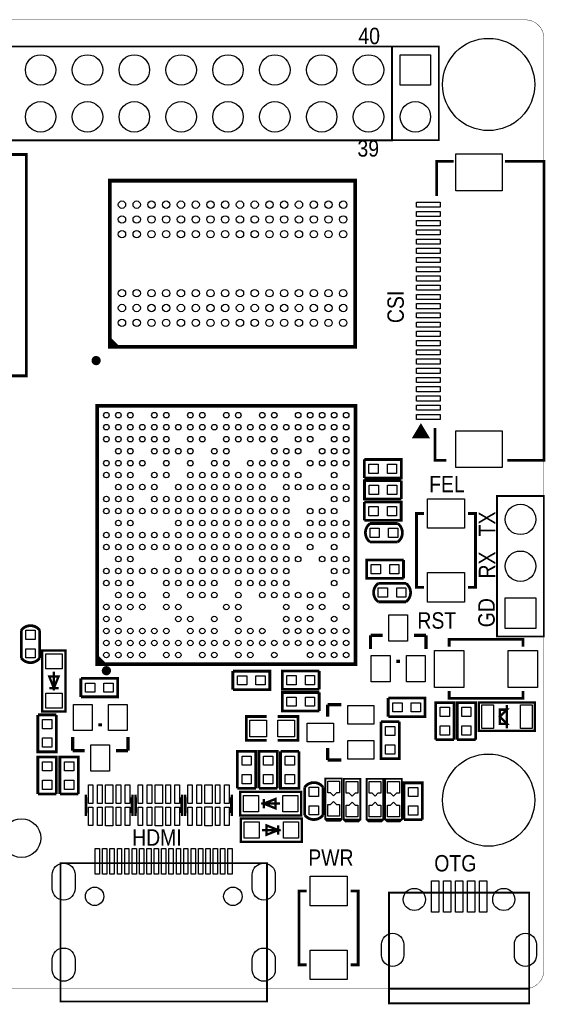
# Model space of a CAD drawing. Extents: x 0 to 2562, y -34 to 2067.
# Tile 2 of 2: x 1440 to 2562, y -33 to 2067. Entities that reach past the tile are written whole.
import ezdxf

# ---------------------------------------------------------------- set-up
doc = ezdxf.new("R2010")
doc.units = 0
doc.header["$MEASUREMENT"] = 0
for name, color, linetype in [('BG_OUTLINE', 254, 'CONTINUOUS'), ('BG_SILKSCREEN_TOP', 2, 'CONTINUOUS'), ('PG_SILKSCREEN_TOP', 2, 'CONTINUOUS'), ('PIN_TOP', 80, 'CONTINUOUS')]:
    doc.layers.add(name, color=color, linetype=linetype)

msp = doc.modelspace()

# ---------------------------------------------------------------- linework, layer by layer
at = {"layer": 'BG_OUTLINE', "const_width": 0.787}
msp.add_lwpolyline([(2519.685, 0, 0.414213), (2559.055, 39.37), (2559.055, 2027.564, 0.414214), (2519.685, 2066.934), (39.37, 2066.934, 0.414214), (0, 2027.564), (0, 39.37, 0.414214), (39.37, 0), (2519.685, 0)], format="xyb", dxfattribs=at)
at = {"layer": 'PG_SILKSCREEN_TOP'}
for points, const_width in [([(234.705, 2010.079), (2234.705, 2010.079), (2234.705, 1810.079), (1534.705, 1810.079)], 3.902), ([(1534.705, 1810.079), (234.705, 1810.079), (234.705, 2010.079)], 3.902), ([(2334.705, 2010.189), (2334.705, 1810.189), (2234.705, 1810.189), (2234.705, 2010.189), (2334.705, 2010.189)], 3.937), ([(1454, 1307.39), (1454, 1779.792), (824, 1779.792), (824, 1307.39), (1454, 1307.39)], 6), ([(2366.154, 1765.087), (2329.953, 1765.087), (2329.953, 1691.189)], 6), ([(2480.654, 1127.287), (2559.055, 1127.287), (2559.055, 1765.087), (2475.654, 1765.087)], 6), ([(2156.299, 1369.488), (2156.299, 1723.89), (1632.701, 1723.89), (1632.701, 1369.488), (2156.299, 1369.488)], 7.902), ([(1648.402, 1369.488), (1632.701, 1385.287)], 7.902), ([(1640.598, 1369.488), (1632.701, 1377.39)], 7.902), ([(2156.63, 692.059), (2156.63, 1243.319), (1605.37, 1243.319), (1605.37, 692.059), (2156.63, 692.059)], 7.902), ([(2311.457, 1176.689), (2281.457, 1176.689), (2296.457, 1201.689), (2311.457, 1176.689), (2306.457, 1176.689), (2306.457, 1180.689), (2286.457, 1180.689), (2288.457, 1184.689), (2303.457, 1184.689), (2301.457, 1187.689), (2290.457, 1187.689), (2296.457, 1196.689), (2300.457, 1190.689), (2295.457, 1190.689)], 5), ([(2326.752, 1196.189), (2326.752, 1127.287), (2350.654, 1127.287)], 6), ([(2175.697, 1128.988), (2175.697, 1089.587)], 5.902), ([(2175.697, 1089.587), (2254.504, 1089.587), (2254.504, 1128.988), (2175.697, 1128.988)], 5.902), ([(2254.902, 1083.89), (2176.098, 1083.89), (2176.098, 1044.488), (2254.902, 1044.488)], 5.902), ([(2254.902, 1044.488), (2254.902, 1083.89)], 5.902), ([(2459, 751.189), (2459, 1051.189), (2559, 1051.189), (2559, 751.189), (2459, 751.189)], 3.902), ([(2175.598, 1038.39), (2175.598, 998.988)], 5.902), ([(2175.598, 998.988), (2254.402, 998.988), (2254.402, 1038.39), (2175.598, 1038.39)], 5.902), ([(2302.799, 1013.701), (2287, 1013.701), (2287, 856.299), (2302.799, 856.299)], 5.902), ([(2397.201, 1013.701), (2413, 1013.701), (2413, 856.299), (2397.201, 856.299)], 5.902), ([(2247, 992.39), (2188, 992.39)], 5.902), ([(2188, 952.988), (2247, 952.988)], 5.902), ([(2259.402, 914.701), (2180.598, 914.701), (2180.598, 875.299), (2259.402, 875.299)], 5.902), ([(2259.402, 875.299), (2259.402, 914.701)], 5.902), ([(2264.5, 864.701), (2205.5, 864.701)], 5.902), ([(2205.5, 825.3), (2264.5, 825.3)], 5.902), ([(1443.299, 764.5), (1443.299, 705.5)], 5.902), ([(1482.701, 705.5), (1482.701, 764.5)], 5.902), ([(2188.902, 753.787), (2214.5, 753.787)], 7), ([(2188.902, 724.287), (2188.902, 753.787)], 7), ([(2281.5, 753.787), (2307.098, 753.787)], 7), ([(2307.098, 753.787), (2307.098, 724.287)], 7), ([(2356.799, 729.39), (2356.799, 745.189), (2514.201, 745.189), (2514.201, 729.39)], 5.902), ([(1538, 721.189), (1538, 591.189), (1488, 591.189), (1488, 721.189), (1538, 721.189)], 5), ([(1621.213, 692.059), (1605.37, 707.902)], 7.902), ([(1613.287, 692.059), (1605.37, 699.976)], 7.902), ([(2244.098, 698.591), (2251.902, 698.591)], 7), ([(1513, 676.189), (1513, 636.189)], 5), ([(1895.098, 677.39), (1895.098, 637.988)], 5.902), ([(1895.098, 637.988), (1973.902, 637.988), (1973.902, 677.39), (1895.098, 677.39)], 5.902), ([(2079.402, 677.89), (2000.598, 677.89), (2000.598, 638.488), (2079.402, 638.488)], 5.902), ([(2079.402, 638.488), (2079.402, 677.89)], 5.902), ([(1513, 641.189), (1503, 666.189), (1523, 666.189), (1513, 641.189)], 5), ([(1570.598, 661.89), (1570.598, 622.488)], 5.902), ([(1570.598, 622.488), (1649.402, 622.488), (1649.402, 661.89), (1570.598, 661.89)], 5.902), ([(1523, 641.189), (1503, 641.189)], 5), ([(2079.402, 631.89), (2000.598, 631.89), (2000.598, 592.488), (2079.402, 592.488)], 5.902), ([(2079.402, 592.488), (2079.402, 631.89)], 5.902), ([(2356.799, 634.988), (2356.799, 619.189), (2514.201, 619.189), (2514.201, 634.988)], 5.902), ([(2097.402, 580.189), (2097.402, 605.787)], 7), ([(2097.402, 605.787), (2126.902, 605.787)], 7), ([(2226.598, 619.89), (2226.598, 580.488)], 5.902), ([(2226.598, 580.488), (2305.402, 580.488), (2305.402, 619.89), (2226.598, 619.89)], 5.902), ([(2367.201, 531.287), (2367.201, 610.091), (2327.799, 610.091), (2327.799, 531.287)], 5.902), ([(2413.201, 531.287), (2413.201, 610.091), (2373.799, 610.091), (2373.799, 531.287)], 5.902), ([(2540, 550.189), (2420, 550.189), (2420, 610.189), (2540, 610.189), (2540, 550.189)], 5), ([(2480, 595.189), (2465, 595.189), (2465, 565.189), (2480, 565.189), (2465, 580.189), (2480, 595.189)], 5), ([(2480, 555.189), (2480, 605.189)], 5), ([(1518.201, 584.091), (1478.799, 584.091)], 5.902), ([(1478.799, 584.091), (1478.799, 505.287), (1518.201, 505.287), (1518.201, 584.091)], 5.902), ([(1967, 529.689), (1924, 529.689), (1924, 580.689), (1967, 580.689)], 5.902), ([(1991, 529.689), (2034, 529.689), (2034, 580.689), (1991, 580.689)], 5.902), ([(2250.512, 569.402), (2211.11, 569.402)], 5.902), ([(2211.11, 569.402), (2211.11, 490.598), (2250.512, 490.598), (2250.512, 569.402)], 5.902), ([(1615.902, 562.787), (1608.098, 562.787)], 7), ([(1552.902, 507.591), (1552.902, 537.091)], 7), ([(1671.098, 537.091), (1671.098, 507.591)], 7), ([(2327.799, 531.287), (2367.201, 531.287)], 5.902), ([(2373.799, 531.287), (2413.201, 531.287)], 5.902), ([(1578.5, 507.591), (1552.902, 507.591)], 7), ([(1671.098, 507.591), (1645.5, 507.591)], 7), ([(1944.201, 427.287), (1944.201, 506.091), (1904.799, 506.091), (1904.799, 427.287)], 5.902), ([(1990.201, 427.287), (1990.201, 506.091), (1950.799, 506.091), (1950.799, 427.287)], 5.902), ([(2036.201, 506.091), (1996.799, 506.091)], 5.902), ([(1996.799, 506.091), (1996.799, 427.287), (2036.201, 427.287), (2036.201, 506.091)], 5.902), ([(2097.402, 487.587), (2097.402, 513.189)], 7), ([(1518.201, 415.287), (1518.201, 494.091), (1478.799, 494.091), (1478.799, 415.287)], 5.902), ([(1565.201, 415.287), (1565.201, 494.091), (1525.799, 494.091), (1525.799, 415.287)], 5.902), ([(2126.902, 487.587), (2097.402, 487.587)], 7), ([(2092.299, 361.886), (2127.701, 361.886), (2127.701, 448.488), (2092.299, 448.488), (2092.299, 361.886), (2096.201, 357.988), (2123.799, 357.988), (2127.701, 361.886)], 3.902), ([(2131.799, 360.89), (2167.201, 360.89), (2167.201, 447.492), (2131.799, 447.492), (2131.799, 360.89), (2135.701, 356.992), (2163.299, 356.992), (2167.201, 360.89)], 3.902), ([(2180.799, 360.89), (2216.201, 360.89), (2216.201, 447.488), (2180.799, 447.488), (2180.799, 360.89), (2184.701, 356.988), (2212.299, 356.988), (2216.201, 360.89)], 3.902), ([(2220.299, 360.886), (2255.701, 360.886), (2255.701, 447.488), (2220.299, 447.488), (2220.299, 360.886), (2224.201, 356.988), (2251.799, 356.988), (2255.701, 360.886)], 3.902), ([(2299.701, 360.386), (2299.701, 439.193), (2260.299, 439.193), (2260.299, 360.386)], 5.902), ([(1904.799, 427.287), (1944.201, 427.287)], 5.902), ([(2041, 369.689), (1911, 369.689), (1911, 419.689), (2041, 419.689), (2041, 369.689)], 5), ([(1950.799, 427.287), (1990.201, 427.287)], 5.902), ([(2048.299, 429.689), (2048.299, 370.689)], 5.902), ([(2087.701, 370.689), (2087.701, 429.689)], 5.902), ([(1478.799, 415.287), (1518.201, 415.287)], 5.902), ([(1525.799, 415.287), (1565.201, 415.287)], 5.902), ([(1583.799, 410.89), (1581.799, 410.89), (1581.799, 371.488), (1583.799, 371.488)], 5.902), ([(1678.201, 410.89), (1680.201, 410.89), (1680.201, 371.488), (1678.201, 371.488)], 5.902), ([(1689.799, 410.89), (1687.799, 410.89), (1687.799, 371.488), (1689.799, 371.488)], 5.902), ([(1784.197, 410.89), (1786.197, 410.89), (1786.197, 371.488), (1784.197, 371.488)], 5.902), ([(1795.799, 410.89), (1793.799, 410.89), (1793.799, 371.488), (1795.799, 371.488)], 5.902), ([(1890.197, 410.89), (1892.197, 410.89), (1892.197, 371.488), (1890.197, 371.488)], 5.902), ([(1961, 394.689), (1986, 404.689), (1986, 384.689), (1961, 394.689)], 5), ([(1961, 384.689), (1961, 404.689)], 5), ([(1996, 394.689), (1956, 394.689)], 5), ([(1912, 363.189), (2042, 363.189), (2042, 313.189), (1912, 313.189), (1912, 363.189)], 5), ([(2260.299, 360.386), (2299.701, 360.386)], 5.902), ([(1957, 338.189), (1997, 338.189)], 5), ([(1992, 338.189), (1967, 328.189), (1967, 348.189), (1992, 338.189)], 5), ([(1992, 348.189), (1992, 328.189)], 5), ([(1527, -27.5), (1968, -27.5), (1968, 267.803), (1527, 267.803), (1527, -27.5)], 3.902), ([(2052.299, 208.15), (2036.5, 208.15), (2036.5, 50.748), (2052.299, 50.748)], 5.902), ([(2146.701, 208.15), (2162.5, 208.15), (2162.5, 50.748), (2146.701, 50.748)], 5.902), ([(2527.516, 0), (2527.516, 204.701), (2228.319, 204.701), (2228.319, -31.5), (2527.516, -31.5), (2527.516, 0)], 3.902), ([(2228.319, 0), (2527.516, 0)], 3.902)]:
    msp.add_lwpolyline(points, dxfattribs=dict(at, const_width=const_width))
for points, const_width in [([(1608.098, 1339.996, -1.000006), (1598.224, 1339.996, -0.999994), (1608.098, 1339.996)], 9.799), ([(2188, 952.988, -0.505893), (2188, 992.39)], 5.902), ([(2247, 952.988, 0.504836), (2247, 992.39)], 5.902), ([(2205.5, 825.3, -0.505909), (2205.5, 864.701)], 5.902), ([(2264.5, 825.3, 0.504797), (2264.5, 864.701)], 5.902), ([(1443.299, 764.5, -0.505893), (1482.701, 764.5)], 5.902), ([(1443.299, 705.5, 0.504836), (1482.701, 705.5)], 5.902), ([(1630.063, 678.319, -0.999962), (1620.126, 678.319, -1.000038), (1630.063, 678.319)], 9.799), ([(2087.701, 429.689, 0.504836), (2048.299, 429.689)], 5.902), ([(2087.701, 370.689, -0.505893), (2048.299, 370.689)], 5.902)]:
    msp.add_lwpolyline(points, format="xyb", dxfattribs=dict(at, const_width=const_width))
at = {"layer": 'PIN_TOP'}
for points in [[(2252.205, 1992.689), (2317.205, 1992.689), (2317.205, 1927.689), (2252.205, 1927.689)], [(2371.252, 1702.137), (2371.252, 1780.838), (2469.654, 1780.838), (2469.654, 1702.137)], [(2337.752, 1667.091), (2286.752, 1667.091), (2286.752, 1678.091), (2337.752, 1678.091)], [(2337.752, 1647.39), (2286.752, 1647.39), (2286.752, 1658.39), (2337.752, 1658.39)], [(2337.752, 1627.689), (2286.752, 1627.689), (2286.752, 1638.689), (2337.752, 1638.689)], [(2337.752, 1607.988), (2286.752, 1607.988), (2286.752, 1618.988), (2337.752, 1618.988)], [(2337.752, 1588.287), (2286.752, 1588.287), (2286.752, 1599.287), (2337.752, 1599.287)], [(2337.752, 1568.689), (2286.752, 1568.689), (2286.752, 1579.689), (2337.752, 1579.689)], [(2337.752, 1548.988), (2286.752, 1548.988), (2286.752, 1559.988), (2337.752, 1559.988)], [(2337.752, 1529.287), (2286.752, 1529.287), (2286.752, 1540.287), (2337.752, 1540.287)], [(2337.752, 1509.591), (2286.752, 1509.591), (2286.752, 1520.591), (2337.752, 1520.591)], [(2337.752, 1489.89), (2286.752, 1489.89), (2286.752, 1500.89), (2337.752, 1500.89)], [(2337.752, 1470.189), (2286.752, 1470.189), (2286.752, 1481.189), (2337.752, 1481.189)], [(2337.752, 1450.488), (2286.752, 1450.488), (2286.752, 1461.488), (2337.752, 1461.488)], [(2337.752, 1430.89), (2286.752, 1430.89), (2286.752, 1441.89), (2337.752, 1441.89)], [(2337.752, 1411.189), (2286.752, 1411.189), (2286.752, 1422.189), (2337.752, 1422.189)], [(2337.752, 1391.488), (2286.752, 1391.488), (2286.752, 1402.488), (2337.752, 1402.488)], [(2337.752, 1371.787), (2286.752, 1371.787), (2286.752, 1382.787), (2337.752, 1382.787)], [(2337.752, 1352.091), (2286.752, 1352.091), (2286.752, 1363.091), (2337.752, 1363.091)], [(2337.752, 1332.39), (2286.752, 1332.39), (2286.752, 1343.39), (2337.752, 1343.39)], [(2337.752, 1312.689), (2286.752, 1312.689), (2286.752, 1323.689), (2337.752, 1323.689)], [(2337.752, 1293.091), (2286.752, 1293.091), (2286.752, 1304.091), (2337.752, 1304.091)], [(2337.752, 1273.39), (2286.752, 1273.39), (2286.752, 1284.39), (2337.752, 1284.39)], [(2337.752, 1253.689), (2286.752, 1253.689), (2286.752, 1264.689), (2337.752, 1264.689)], [(2337.752, 1233.988), (2286.752, 1233.988), (2286.752, 1244.988), (2337.752, 1244.988)], [(2337.752, 1214.287), (2286.752, 1214.287), (2286.752, 1225.287), (2337.752, 1225.287)], [(2371.252, 1111.539), (2371.252, 1190.24), (2469.654, 1190.24), (2469.654, 1111.539)], [(2185.546, 1099.436), (2185.546, 1119.137), (2205.247, 1119.137), (2205.247, 1099.436)], [(2224.948, 1099.436), (2224.948, 1119.137), (2244.649, 1119.137), (2244.649, 1099.436)], [(2205.6495, 1074.0395), (2205.6495, 1054.3385), (2185.9485, 1054.3385), (2185.9485, 1074.0395)], [(2245.0515, 1074.0395), (2245.0515, 1054.3385), (2225.3505, 1054.3385), (2225.3505, 1074.0395)], [(2310.6495, 1045.201), (2389.3505, 1045.201), (2389.3505, 982.201), (2310.6495, 982.201)], [(2185.448, 1008.838), (2185.448, 1028.539), (2205.149, 1028.539), (2205.149, 1008.838)], [(2224.85, 1008.838), (2224.85, 1028.539), (2244.551, 1028.539), (2244.551, 1008.838)], [(2207.6495, 982.5395), (2207.6495, 962.8385), (2187.9485, 962.8385), (2187.9485, 982.5395)], [(2247.0515, 982.5395), (2247.0515, 962.8385), (2227.3505, 962.8385), (2227.3505, 982.5395)], [(2210.1495, 904.8505), (2210.1495, 885.1495), (2190.4485, 885.1495), (2190.4485, 904.8505)], [(2249.5515, 904.8505), (2249.5515, 885.1495), (2229.8505, 885.1495), (2229.8505, 904.8505)], [(2310.6495, 887.799), (2389.3505, 887.799), (2389.3505, 824.799), (2310.6495, 824.799)], [(2225.1495, 854.8505), (2225.1495, 835.1495), (2205.4485, 835.1495), (2205.4485, 854.8505)], [(2264.5515, 854.8505), (2264.5515, 835.1495), (2244.8505, 835.1495), (2244.8505, 854.8505)], [(2541.5, 768.689), (2476.5, 768.689), (2476.5, 833.689), (2541.5, 833.689)], [(2228, 741.488), (2228, 797.488), (2268, 797.488), (2268, 741.488)], [(1472.8505, 744.8505), (1453.1495, 744.8505), (1453.1495, 764.5515), (1472.8505, 764.5515)], [(1472.8505, 705.4485), (1453.1495, 705.4485), (1453.1495, 725.1495), (1472.8505, 725.1495)], [(2325.299, 642.838), (2325.299, 721.539), (2388.299, 721.539), (2388.299, 642.838)], [(2482.701, 642.838), (2482.701, 721.539), (2545.701, 721.539), (2545.701, 642.838)], [(1495.5, 714.189), (1530.5, 714.189), (1530.5, 682.189), (1495.5, 682.189)], [(2190.598, 654.89), (2190.598, 710.89), (2230.598, 710.89), (2230.598, 654.89)], [(2265.402, 654.89), (2265.402, 710.89), (2305.402, 710.89), (2305.402, 654.89)], [(1580.448, 632.338), (1580.448, 652.039), (1600.149, 652.039), (1600.149, 632.338)], [(1619.85, 632.338), (1619.85, 652.039), (1639.551, 652.039), (1639.551, 632.338)], [(1904.948, 647.838), (1904.948, 667.539), (1924.649, 667.539), (1924.649, 647.838)], [(1944.35, 647.838), (1944.35, 667.539), (1964.051, 667.539), (1964.051, 647.838)], [(2030.1495, 668.0395), (2030.1495, 648.3385), (2010.4485, 648.3385), (2010.4485, 668.0395)], [(2069.5515, 668.0395), (2069.5515, 648.3385), (2049.8505, 648.3385), (2049.8505, 668.0395)], [(1495.5, 630.189), (1530.5, 630.189), (1530.5, 598.189), (1495.5, 598.189)], [(2030.1495, 622.0395), (2030.1495, 602.3385), (2010.4485, 602.3385), (2010.4485, 622.0395)], [(2069.5515, 622.0395), (2069.5515, 602.3385), (2049.8505, 602.3385), (2049.8505, 622.0395)], [(2236.448, 590.338), (2236.448, 610.039), (2256.149, 610.039), (2256.149, 590.338)], [(2275.85, 590.338), (2275.85, 610.039), (2295.551, 610.039), (2295.551, 590.338)], [(1594.598, 606.488), (1594.598, 550.488), (1554.598, 550.488), (1554.598, 606.488)], [(1669.402, 606.488), (1669.402, 550.488), (1629.402, 550.488), (1629.402, 606.488)], [(2196.299, 564.091), (2140.299, 564.091), (2140.299, 604.091), (2196.299, 604.091)], [(2357.3505, 580.5395), (2337.6495, 580.5395), (2337.6495, 600.2405), (2357.3505, 600.2405)], [(2403.3505, 580.5395), (2383.6495, 580.5395), (2383.6495, 600.2405), (2403.3505, 600.2405)], [(2451.201, 605.189), (2451.201, 555.189), (2426.201, 555.189), (2426.201, 605.189)], [(2533.799, 605.189), (2533.799, 555.189), (2508.799, 555.189), (2508.799, 605.189)], [(1488.6495, 574.2405), (1508.3505, 574.2405), (1508.3505, 554.5395), (1488.6495, 554.5395)], [(1931.1005, 573.0885), (1966.8995, 573.0885), (1966.8995, 537.2895), (1931.1005, 537.2895)], [(1991.1005, 573.0885), (2026.8995, 573.0885), (2026.8995, 537.2895), (1991.1005, 537.2895)], [(2109.701, 526.689), (2053.701, 526.689), (2053.701, 566.689), (2109.701, 566.689)], [(2220.9605, 559.5515), (2240.6615, 559.5515), (2240.6615, 539.8505), (2220.9605, 539.8505)], [(2357.3505, 541.1375), (2337.6495, 541.1375), (2337.6495, 560.8385), (2357.3505, 560.8385)], [(2403.3505, 541.1375), (2383.6495, 541.1375), (2383.6495, 560.8385), (2403.3505, 560.8385)], [(1488.6495, 534.8385), (1508.3505, 534.8385), (1508.3505, 515.1375), (1488.6495, 515.1375)], [(2196.299, 489.287), (2140.299, 489.287), (2140.299, 529.287), (2196.299, 529.287)], [(1632, 519.89), (1632, 463.89), (1592, 463.89), (1592, 519.89)], [(2220.9605, 520.1495), (2240.6615, 520.1495), (2240.6615, 500.4485), (2220.9605, 500.4485)], [(1508.3505, 464.5395), (1488.6495, 464.5395), (1488.6495, 484.2405), (1508.3505, 484.2405)], [(1555.3505, 464.5395), (1535.6495, 464.5395), (1535.6495, 484.2405), (1555.3505, 484.2405)], [(1934.3505, 476.5395), (1914.6495, 476.5395), (1914.6495, 496.2405), (1934.3505, 496.2405)], [(1980.3505, 476.5395), (1960.6495, 476.5395), (1960.6495, 496.2405), (1980.3505, 496.2405)], [(2006.6495, 496.2405), (2026.3505, 496.2405), (2026.3505, 476.5395), (2006.6495, 476.5395)], [(1508.3505, 425.1375), (1488.6495, 425.1375), (1488.6495, 444.8385), (1508.3505, 444.8385)], [(1555.3505, 425.1375), (1535.6495, 425.1375), (1535.6495, 444.8385), (1555.3505, 444.8385)], [(1934.3505, 437.1375), (1914.6495, 437.1375), (1914.6495, 456.8385), (1934.3505, 456.8385)], [(1980.3505, 437.1375), (1960.6495, 437.1375), (1960.6495, 456.8385), (1980.3505, 456.8385)], [(2006.6495, 456.8385), (2026.3505, 456.8385), (2026.3505, 437.1375), (2006.6495, 437.1375)], [(2122.5, 417.689), (2116.299, 417.689), (2110, 411.39), (2103.701, 417.689), (2097.5, 417.689), (2097.5, 442.689), (2122.5, 442.689)], [(2162, 416.689), (2155.799, 416.689), (2149.5, 410.39), (2143.201, 416.689), (2137, 416.689), (2137, 441.689), (2162, 441.689)], [(2211, 416.689), (2204.799, 416.689), (2198.5, 410.39), (2192.201, 416.689), (2186, 416.689), (2186, 441.689), (2211, 441.689)], [(2250.5, 416.689), (2244.299, 416.689), (2238, 410.39), (2231.701, 416.689), (2225.5, 416.689), (2225.5, 441.689), (2250.5, 441.689)], [(1586.6985, 434.488), (1596.4975, 434.488), (1596.4975, 395.086), (1586.6985, 395.086)], [(1606.3995, 434.488), (1616.1985, 434.488), (1616.1985, 395.086), (1606.3995, 395.086)], [(1623, 434.787), (1639, 434.787), (1639, 394.787), (1623, 394.787)], [(1645.8015, 434.488), (1655.6005, 434.488), (1655.6005, 395.086), (1645.8015, 395.086)], [(1665.5025, 434.488), (1675.3015, 434.488), (1675.3015, 395.086), (1665.5025, 395.086)], [(1692.6985, 434.488), (1702.4975, 434.488), (1702.4975, 395.086), (1692.6985, 395.086)], [(1712.3995, 434.488), (1722.1985, 434.488), (1722.1985, 395.086), (1712.3995, 395.086)], [(1729, 434.787), (1745, 434.787), (1745, 394.787), (1729, 394.787)], [(1751.8015, 434.488), (1761.6005, 434.488), (1761.6005, 395.086), (1751.8015, 395.086)], [(1771.5025, 434.488), (1781.3015, 434.488), (1781.3015, 395.086), (1771.5025, 395.086)], [(1798.6985, 434.488), (1808.4975, 434.488), (1808.4975, 395.086), (1798.6985, 395.086)], [(1818.3995, 434.488), (1828.1985, 434.488), (1828.1985, 395.086), (1818.3995, 395.086)], [(1835, 434.787), (1851, 434.787), (1851, 394.787), (1835, 394.787)], [(1857.8015, 434.488), (1867.6005, 434.488), (1867.6005, 395.086), (1857.8015, 395.086)], [(1877.5025, 434.488), (1887.3015, 434.488), (1887.3015, 395.086), (1877.5025, 395.086)], [(2058.1495, 429.7405), (2077.8505, 429.7405), (2077.8505, 410.0395), (2058.1495, 410.0395)], [(2289.8505, 409.6375), (2270.1495, 409.6375), (2270.1495, 429.3385), (2289.8505, 429.3385)], [(1950, 412.189), (1950, 377.189), (1918, 377.189), (1918, 412.189)], [(2034, 412.189), (2034, 377.189), (2002, 377.189), (2002, 412.189)], [(1586.6985, 387.292), (1596.4975, 387.292), (1596.4975, 347.89), (1586.6985, 347.89)], [(1606.3995, 387.292), (1616.1985, 387.292), (1616.1985, 347.89), (1606.3995, 347.89)], [(1623, 387.591), (1639, 387.591), (1639, 347.591), (1623, 347.591)], [(1645.8015, 387.292), (1655.6005, 387.292), (1655.6005, 347.89), (1645.8015, 347.89)], [(1665.5025, 387.292), (1675.3015, 387.292), (1675.3015, 347.89), (1665.5025, 347.89)], [(1692.6985, 387.292), (1702.4975, 387.292), (1702.4975, 347.89), (1692.6985, 347.89)], [(1712.3995, 387.292), (1722.1985, 387.292), (1722.1985, 347.89), (1712.3995, 347.89)], [(1729, 387.591), (1745, 387.591), (1745, 347.591), (1729, 347.591)], [(1751.8015, 387.292), (1761.6005, 387.292), (1761.6005, 347.89), (1751.8015, 347.89)], [(1771.5025, 387.292), (1781.3015, 387.292), (1781.3015, 347.89), (1771.5025, 347.89)], [(1798.6985, 387.292), (1808.4975, 387.292), (1808.4975, 347.89), (1798.6985, 347.89)], [(1818.3995, 387.292), (1828.1985, 387.292), (1828.1985, 347.89), (1818.3995, 347.89)], [(1835, 387.591), (1851, 387.591), (1851, 347.591), (1835, 347.591)], [(1857.8015, 387.292), (1867.6005, 387.292), (1867.6005, 347.89), (1857.8015, 347.89)], [(1877.5025, 387.292), (1887.3015, 387.292), (1887.3015, 347.89), (1877.5025, 347.89)], [(2058.1495, 390.3385), (2077.8505, 390.3385), (2077.8505, 370.6375), (2058.1495, 370.6375)], [(2097.5, 392.689), (2103.701, 392.689), (2110, 398.988), (2116.299, 392.689), (2122.5, 392.689), (2122.5, 367.689), (2097.5, 367.689)], [(2137, 391.689), (2143.201, 391.689), (2149.5, 397.988), (2155.799, 391.689), (2162, 391.689), (2162, 366.689), (2137, 366.689)], [(2186, 391.689), (2192.201, 391.689), (2198.5, 397.988), (2204.799, 391.689), (2211, 391.689), (2211, 366.689), (2186, 366.689)], [(2225.5, 391.689), (2231.701, 391.689), (2238, 397.988), (2244.299, 391.689), (2250.5, 391.689), (2250.5, 366.689), (2225.5, 366.689)], [(2289.8505, 370.2355), (2270.1495, 370.2355), (2270.1495, 389.9365), (2289.8505, 389.9365)], [(1919, 320.689), (1919, 355.689), (1951, 355.689), (1951, 320.689)], [(2003, 320.689), (2003, 355.689), (2035, 355.689), (2035, 320.689)], [(1601.271, 244.142), (1601.271, 299.26), (1610.326, 299.26), (1610.326, 244.142)], [(1616.972, 244.142), (1616.972, 299.26), (1626.027, 299.26), (1626.027, 244.142)], [(1632.771, 244.142), (1632.771, 299.26), (1641.826, 299.26), (1641.826, 244.142)], [(1648.472, 244.142), (1648.472, 299.26), (1657.527, 299.26), (1657.527, 244.142)], [(1664.271, 244.142), (1664.271, 299.26), (1673.326, 299.26), (1673.326, 244.142)], [(1679.972, 244.142), (1679.972, 299.26), (1689.027, 299.26), (1689.027, 244.142)], [(1695.771, 244.142), (1695.771, 299.26), (1704.826, 299.26), (1704.826, 244.142)], [(1711.472, 244.142), (1711.472, 299.26), (1720.527, 299.26), (1720.527, 244.142)], [(1727.271, 244.142), (1727.271, 299.26), (1736.326, 299.26), (1736.326, 244.142)], [(1742.972, 244.142), (1742.972, 299.26), (1752.027, 299.26), (1752.027, 244.142)], [(1758.673, 244.142), (1758.673, 299.26), (1767.728, 299.26), (1767.728, 244.142)], [(1774.472, 244.142), (1774.472, 299.26), (1783.527, 299.26), (1783.527, 244.142)], [(1790.173, 244.142), (1790.173, 299.26), (1799.228, 299.26), (1799.228, 244.142)], [(1805.972, 244.142), (1805.972, 299.26), (1815.027, 299.26), (1815.027, 244.142)], [(1821.673, 244.142), (1821.673, 299.26), (1830.728, 299.26), (1830.728, 244.142)], [(1837.472, 244.142), (1837.472, 299.26), (1846.527, 299.26), (1846.527, 244.142)], [(1853.173, 244.142), (1853.173, 299.26), (1862.228, 299.26), (1862.228, 244.142)], [(1868.972, 244.142), (1868.972, 299.26), (1878.027, 299.26), (1878.027, 244.142)], [(1884.673, 244.142), (1884.673, 299.26), (1893.728, 299.26), (1893.728, 244.142)], [(2060.1495, 239.65), (2138.8505, 239.65), (2138.8505, 176.65), (2060.1495, 176.65)], [(2318.816, 163.348), (2318.816, 230.25), (2334.615, 230.25), (2334.615, 163.348)], [(2344.419, 163.348), (2344.419, 230.25), (2360.218, 230.25), (2360.218, 163.348)], [(2370.017, 163.348), (2370.017, 230.25), (2385.816, 230.25), (2385.816, 163.348)], [(2395.615, 163.348), (2395.615, 230.25), (2411.414, 230.25), (2411.414, 163.348)], [(2421.218, 163.348), (2421.218, 230.25), (2437.017, 230.25), (2437.017, 163.348)], [(2060.1495, 82.248), (2138.8505, 82.248), (2138.8505, 19.248), (2060.1495, 19.248)]]:
    msp.add_lwpolyline(points, close=True, dxfattribs=at)
for points in [[(1558.5085, 243.1655), (1558.5085, 213.6385, -1), (1509.2955, 213.6385), (1509.2955, 243.1655, -1)], [(1985.7045, 243.1655), (1985.7045, 213.6385, -1), (1936.4915, 213.6385), (1936.4915, 243.1655, -1)], [(2259.8165, 94.5515), (2259.8165, 70.8505, -1), (2212.6155, 70.8505), (2212.6155, 94.5515, -1)], [(2543.2185, 94.5515), (2543.2185, 70.8505, -1), (2496.0175, 70.8505), (2496.0175, 94.5515, -1)], [(1558.5085, 62.0275), (1558.5085, 40.3745, -1), (1509.2955, 40.3745), (1509.2955, 62.0275, -1)], [(1985.7045, 62.0275), (1985.7045, 40.3745, -1), (1936.4915, 40.3745), (1936.4915, 62.0275, -1)]]:
    msp.add_lwpolyline(points, format="xyb", close=True, dxfattribs=at)
for centre, radius in [((2440.945, 1929.134), 98.3995), ((1484.705, 1960.079), 32.5), ((1584.705, 1960.079), 32.5), ((1684.705, 1960.079), 32.5), ((1784.705, 1960.079), 32.5), ((1884.705, 1960.079), 32.5), ((1984.705, 1960.079), 32.5), ((2084.705, 1960.079), 32.5), ((2184.705, 1960.079), 32.5), ((1484.705, 1860.079), 32.5), ((1584.705, 1860.079), 32.5), ((1684.705, 1860.079), 32.5), ((1784.705, 1860.079), 32.5), ((1884.705, 1860.079), 32.5), ((1984.705, 1860.079), 32.5), ((2084.705, 1860.079), 32.5), ((2184.705, 1860.079), 32.5), ((2284.705, 1860.189), 32.5), ((1658.299, 1672.689), 7.8505), ((1689.799, 1672.689), 7.8505), ((1721.299, 1672.689), 7.8505), ((1752.799, 1672.689), 7.8505), ((1784.299, 1672.689), 7.8505), ((1815.799, 1672.689), 7.8505), ((1847.299, 1672.689), 7.8505), ((1878.799, 1672.689), 7.8505), ((1910.201, 1672.689), 7.8505), ((1941.701, 1672.689), 7.8505), ((1973.201, 1672.689), 7.8505), ((2004.701, 1672.689), 7.8505), ((2036.201, 1672.689), 7.8505), ((2067.701, 1672.689), 7.8505), ((2099.201, 1672.689), 7.8505), ((2130.701, 1672.689), 7.8505), ((1658.299, 1641.189), 7.8505), ((1689.799, 1641.189), 7.8505), ((1721.299, 1641.189), 7.8505), ((1752.799, 1641.189), 7.8505), ((1784.299, 1641.189), 7.8505), ((1815.799, 1641.189), 7.8505), ((1847.299, 1641.189), 7.8505), ((1878.799, 1641.189), 7.8505), ((1910.201, 1641.189), 7.8505), ((1941.701, 1641.189), 7.8505), ((1973.201, 1641.189), 7.8505), ((2004.701, 1641.189), 7.8505), ((2036.201, 1641.189), 7.8505), ((2067.701, 1641.189), 7.8505), ((2099.201, 1641.189), 7.8505), ((2130.701, 1641.189), 7.8505), ((1658.299, 1609.689), 7.8505), ((1689.799, 1609.689), 7.8505), ((1721.299, 1609.689), 7.8505), ((1752.799, 1609.689), 7.8505), ((1784.299, 1609.689), 7.8505), ((1815.799, 1609.689), 7.8505), ((1847.299, 1609.689), 7.8505), ((1878.799, 1609.689), 7.8505), ((1910.201, 1609.689), 7.8505), ((1941.701, 1609.689), 7.8505), ((1973.201, 1609.689), 7.8505), ((2004.701, 1609.689), 7.8505), ((2036.201, 1609.689), 7.8505), ((2067.701, 1609.689), 7.8505), ((2099.201, 1609.689), 7.8505), ((2130.701, 1609.689), 7.8505), ((1658.299, 1483.689), 7.8505), ((1689.799, 1483.689), 7.8505), ((1721.299, 1483.689), 7.8505), ((1752.799, 1483.689), 7.8505), ((1784.299, 1483.689), 7.8505), ((1815.799, 1483.689), 7.8505), ((1847.299, 1483.689), 7.8505), ((1878.799, 1483.689), 7.8505), ((1910.201, 1483.689), 7.8505), ((1941.701, 1483.689), 7.8505), ((1973.201, 1483.689), 7.8505), ((2004.701, 1483.689), 7.8505), ((2036.201, 1483.689), 7.8505), ((2067.701, 1483.689), 7.8505), ((2099.201, 1483.689), 7.8505), ((2130.701, 1483.689), 7.8505), ((1658.299, 1452.189), 7.8505), ((1689.799, 1452.189), 7.8505), ((1721.299, 1452.189), 7.8505), ((1752.799, 1452.189), 7.8505), ((1784.299, 1452.189), 7.8505), ((1815.799, 1452.189), 7.8505), ((1847.299, 1452.189), 7.8505), ((1878.799, 1452.189), 7.8505), ((1910.201, 1452.189), 7.8505), ((1941.701, 1452.189), 7.8505), ((1973.201, 1452.189), 7.8505), ((2004.701, 1452.189), 7.8505), ((2036.201, 1452.189), 7.8505), ((2067.701, 1452.189), 7.8505), ((2099.201, 1452.189), 7.8505), ((2130.701, 1452.189), 7.8505), ((1658.299, 1420.689), 7.8505), ((1689.799, 1420.689), 7.8505), ((1721.299, 1420.689), 7.8505), ((1752.799, 1420.689), 7.8505), ((1784.299, 1420.689), 7.8505), ((1815.799, 1420.689), 7.8505), ((1847.299, 1420.689), 7.8505), ((1878.799, 1420.689), 7.8505), ((1910.201, 1420.689), 7.8505), ((1941.701, 1420.689), 7.8505), ((1973.201, 1420.689), 7.8505), ((2004.701, 1420.689), 7.8505), ((2036.201, 1420.689), 7.8505), ((2067.701, 1420.689), 7.8505), ((2099.201, 1420.689), 7.8505), ((2130.701, 1420.689), 7.8505), ((1625.098, 1223.591), 5.8995), ((1650.701, 1223.591), 5.8995), ((1676.299, 1223.591), 5.8995), ((1727.5, 1223.591), 5.8995), ((1753, 1223.591), 5.8995), ((1804.201, 1223.591), 5.8995), ((1829.799, 1223.591), 5.8995), ((1881, 1223.591), 5.8995), ((1906.598, 1223.591), 5.8995), ((1957.799, 1223.591), 5.8995), ((1983.402, 1223.591), 5.8995), ((2034.5, 1223.591), 5.8995), ((2060.098, 1223.591), 5.8995), ((2085.701, 1223.591), 5.8995), ((2111.299, 1223.591), 5.8995), ((2136.902, 1223.591), 5.8995), ((1625.098, 1197.988), 5.8995), ((1650.701, 1197.988), 5.8995), ((1676.299, 1197.988), 5.8995), ((1701.902, 1197.988), 5.8995), ((1727.5, 1197.988), 5.8995), ((1753, 1197.988), 5.8995), ((1778.598, 1197.988), 5.8995), ((1804.201, 1197.988), 5.8995), ((1829.799, 1197.988), 5.8995), ((1855.402, 1197.988), 5.8995), ((1881, 1197.988), 5.8995), ((1906.598, 1197.988), 5.8995), ((1932.201, 1197.988), 5.8995), ((1957.799, 1197.988), 5.8995), ((1983.402, 1197.988), 5.8995), ((2009, 1197.988), 5.8995), ((2034.5, 1197.988), 5.8995), ((2060.098, 1197.988), 5.8995), ((2085.701, 1197.988), 5.8995), ((2111.299, 1197.988), 5.8995), ((2136.902, 1197.988), 5.8995), ((1625.098, 1172.39), 5.8995), ((1650.701, 1172.39), 5.8995), ((1676.299, 1172.39), 5.8995), ((1701.902, 1172.39), 5.8995), ((1727.5, 1172.39), 5.8995), ((1753, 1172.39), 5.8995), ((1804.201, 1172.39), 5.8995), ((1829.799, 1172.39), 5.8995), ((1881, 1172.39), 5.8995), ((1906.598, 1172.39), 5.8995), ((1932.201, 1172.39), 5.8995), ((1957.799, 1172.39), 5.8995), ((1983.402, 1172.39), 5.8995), ((2034.5, 1172.39), 5.8995), ((2060.098, 1172.39), 5.8995), ((2111.299, 1172.39), 5.8995), ((2136.902, 1172.39), 5.8995), ((1650.701, 1146.787), 5.8995), ((1676.299, 1146.787), 5.8995), ((1727.5, 1146.787), 5.8995), ((1753, 1146.787), 5.8995), ((1778.598, 1146.787), 5.8995), ((1804.201, 1146.787), 5.8995), ((1855.402, 1146.787), 5.8995), ((1881, 1146.787), 5.8995), ((1983.402, 1146.787), 5.8995), ((2009, 1146.787), 5.8995), ((2034.5, 1146.787), 5.8995), ((2085.701, 1146.787), 5.8995), ((2111.299, 1146.787), 5.8995), ((2136.902, 1146.787), 5.8995), ((1625.098, 1121.189), 5.8995), ((1650.701, 1121.189), 5.8995), ((1676.299, 1121.189), 5.8995), ((1701.902, 1121.189), 5.8995), ((1753, 1121.189), 5.8995), ((1804.201, 1121.189), 5.8995), ((1855.402, 1121.189), 5.8995), ((1881, 1121.189), 5.8995), ((1932.201, 1121.189), 5.8995), ((1957.799, 1121.189), 5.8995), ((1983.402, 1121.189), 5.8995), ((2009, 1121.189), 5.8995), ((2060.098, 1121.189), 5.8995), ((2085.701, 1121.189), 5.8995), ((2111.299, 1121.189), 5.8995), ((2136.902, 1121.189), 5.8995), ((1625.098, 1095.689), 5.8995), ((1650.701, 1095.689), 5.8995), ((1676.299, 1095.689), 5.8995), ((1727.5, 1095.689), 5.8995), ((1753, 1095.689), 5.8995), ((1804.201, 1095.689), 5.8995), ((1829.799, 1095.689), 5.8995), ((1855.402, 1095.689), 5.8995), ((1881, 1095.689), 5.8995), ((1906.598, 1095.689), 5.8995), ((1932.201, 1095.689), 5.8995), ((1957.799, 1095.689), 5.8995), ((1983.402, 1095.689), 5.8995), ((2009, 1095.689), 5.8995), ((2034.5, 1095.689), 5.8995), ((2111.299, 1095.689), 5.8995), ((1650.701, 1070.091), 5.8995), ((1676.299, 1070.091), 5.8995), ((1701.902, 1070.091), 5.8995), ((1727.5, 1070.091), 5.8995), ((1778.598, 1070.091), 5.8995), ((1804.201, 1070.091), 5.8995), ((1829.799, 1070.091), 5.8995), ((1855.402, 1070.091), 5.8995), ((1881, 1070.091), 5.8995), ((1906.598, 1070.091), 5.8995), ((1932.201, 1070.091), 5.8995), ((1957.799, 1070.091), 5.8995), ((2009, 1070.091), 5.8995), ((2034.5, 1070.091), 5.8995), ((2060.098, 1070.091), 5.8995), ((2085.701, 1070.091), 5.8995), ((2111.299, 1070.091), 5.8995), ((2136.902, 1070.091), 5.8995), ((1625.098, 1044.488), 5.8995), ((1650.701, 1044.488), 5.8995), ((1676.299, 1044.488), 5.8995), ((1727.5, 1044.488), 5.8995), ((1753, 1044.488), 5.8995), ((1778.598, 1044.488), 5.8995), ((1804.201, 1044.488), 5.8995), ((1829.799, 1044.488), 5.8995), ((1855.402, 1044.488), 5.8995), ((1881, 1044.488), 5.8995), ((1906.598, 1044.488), 5.8995), ((1932.201, 1044.488), 5.8995), ((1957.799, 1044.488), 5.8995), ((1983.402, 1044.488), 5.8995), ((2009, 1044.488), 5.8995), ((2111.299, 1044.488), 5.8995), ((2136.902, 1044.488), 5.8995), ((2509, 1001.189), 32.5), ((1625.098, 1018.89), 5.8995), ((1650.701, 1018.89), 5.8995), ((1676.299, 1018.89), 5.8995), ((1701.902, 1018.89), 5.8995), ((1727.5, 1018.89), 5.8995), ((1753, 1018.89), 5.8995), ((1778.598, 1018.89), 5.8995), ((1804.201, 1018.89), 5.8995), ((1829.799, 1018.89), 5.8995), ((1855.402, 1018.89), 5.8995), ((1881, 1018.89), 5.8995), ((1906.598, 1018.89), 5.8995), ((1932.201, 1018.89), 5.8995), ((1957.799, 1018.89), 5.8995), ((1983.402, 1018.89), 5.8995), ((2009, 1018.89), 5.8995), ((2060.098, 1018.89), 5.8995), ((2085.701, 1018.89), 5.8995), ((2111.299, 1018.89), 5.8995), ((1650.701, 993.287), 5.8995), ((1676.299, 993.287), 5.8995), ((1778.598, 993.287), 5.8995), ((1804.201, 993.287), 5.8995), ((1829.799, 993.287), 5.8995), ((1855.402, 993.287), 5.8995), ((1881, 993.287), 5.8995), ((1906.598, 993.287), 5.8995), ((1932.201, 993.287), 5.8995), ((1957.799, 993.287), 5.8995), ((1983.402, 993.287), 5.8995), ((2009, 993.287), 5.8995), ((2060.098, 993.287), 5.8995), ((2085.701, 993.287), 5.8995), ((2111.299, 993.287), 5.8995), ((2136.902, 993.287), 5.8995), ((1625.098, 967.689), 5.8995), ((1650.701, 967.689), 5.8995), ((1676.299, 967.689), 5.8995), ((1701.902, 967.689), 5.8995), ((1727.5, 967.689), 5.8995), ((1753, 967.689), 5.8995), ((1778.598, 967.689), 5.8995), ((1804.201, 967.689), 5.8995), ((1829.799, 967.689), 5.8995), ((1855.402, 967.689), 5.8995), ((1881, 967.689), 5.8995), ((1906.598, 967.689), 5.8995), ((1932.201, 967.689), 5.8995), ((1957.799, 967.689), 5.8995), ((1983.402, 967.689), 5.8995), ((2009, 967.689), 5.8995), ((2034.5, 967.689), 5.8995), ((2060.098, 967.689), 5.8995), ((2085.701, 967.689), 5.8995), ((2111.299, 967.689), 5.8995), ((2136.902, 967.689), 5.8995), ((1625.098, 942.091), 5.8995), ((1650.701, 942.091), 5.8995), ((1676.299, 942.091), 5.8995), ((1701.902, 942.091), 5.8995), ((1727.5, 942.091), 5.8995), ((1753, 942.091), 5.8995), ((1778.598, 942.091), 5.8995), ((1804.201, 942.091), 5.8995), ((1829.799, 942.091), 5.8995), ((1855.402, 942.091), 5.8995), ((1881, 942.091), 5.8995), ((1906.598, 942.091), 5.8995), ((1932.201, 942.091), 5.8995), ((1957.799, 942.091), 5.8995), ((1983.402, 942.091), 5.8995), ((2009, 942.091), 5.8995), ((2060.098, 942.091), 5.8995), ((2111.299, 942.091), 5.8995), ((2509, 901.189), 32.5), ((1650.701, 916.488), 5.8995), ((1676.299, 916.488), 5.8995), ((1778.598, 916.488), 5.8995), ((1829.799, 916.488), 5.8995), ((1855.402, 916.488), 5.8995), ((1881, 916.488), 5.8995), ((1906.598, 916.488), 5.8995), ((1932.201, 916.488), 5.8995), ((1957.799, 916.488), 5.8995), ((1983.402, 916.488), 5.8995), ((2009, 916.488), 5.8995), ((2034.5, 916.488), 5.8995), ((2085.701, 916.488), 5.8995), ((2111.299, 916.488), 5.8995), ((2136.902, 916.488), 5.8995), ((1625.098, 890.89), 5.8995), ((1650.701, 890.89), 5.8995), ((1676.299, 890.89), 5.8995), ((1701.902, 890.89), 5.8995), ((1727.5, 890.89), 5.8995), ((1753, 890.89), 5.8995), ((1778.598, 890.89), 5.8995), ((1804.201, 890.89), 5.8995), ((1829.799, 890.89), 5.8995), ((1855.402, 890.89), 5.8995), ((1881, 890.89), 5.8995), ((1906.598, 890.89), 5.8995), ((1932.201, 890.89), 5.8995), ((1957.799, 890.89), 5.8995), ((1983.402, 890.89), 5.8995), ((2009, 890.89), 5.8995), ((2111.299, 890.89), 5.8995), ((2136.902, 890.89), 5.8995), ((1625.098, 865.287), 5.8995), ((1650.701, 865.287), 5.8995), ((1676.299, 865.287), 5.8995), ((1753, 865.287), 5.8995), ((1778.598, 865.287), 5.8995), ((1804.201, 865.287), 5.8995), ((1829.799, 865.287), 5.8995), ((1855.402, 865.287), 5.8995), ((1906.598, 865.287), 5.8995), ((1932.201, 865.287), 5.8995), ((1957.799, 865.287), 5.8995), ((1983.402, 865.287), 5.8995), ((2009, 865.287), 5.8995), ((2111.299, 865.287), 5.8995), ((1650.701, 839.689), 5.8995), ((1676.299, 839.689), 5.8995), ((1701.902, 839.689), 5.8995), ((1753, 839.689), 5.8995), ((1804.201, 839.689), 5.8995), ((1829.799, 839.689), 5.8995), ((1855.402, 839.689), 5.8995), ((1906.598, 839.689), 5.8995), ((1957.799, 839.689), 5.8995), ((1983.402, 839.689), 5.8995), ((2009, 839.689), 5.8995), ((2034.5, 839.689), 5.8995), ((2060.098, 839.689), 5.8995), ((2085.701, 839.689), 5.8995), ((2136.902, 839.689), 5.8995), ((1625.098, 814.189), 5.8995), ((1650.701, 814.189), 5.8995), ((1676.299, 814.189), 5.8995), ((1701.902, 814.189), 5.8995), ((1753, 814.189), 5.8995), ((1778.598, 814.189), 5.8995), ((1881, 814.189), 5.8995), ((1906.598, 814.189), 5.8995), ((2009, 814.189), 5.8995), ((2060.098, 814.189), 5.8995), ((2085.701, 814.189), 5.8995), ((2136.902, 814.189), 5.8995), ((1625.098, 788.591), 5.8995), ((1650.701, 788.591), 5.8995), ((1778.598, 788.591), 5.8995), ((1804.201, 788.591), 5.8995), ((1855.402, 788.591), 5.8995), ((1906.598, 788.591), 5.8995), ((2009, 788.591), 5.8995), ((2034.5, 788.591), 5.8995), ((2060.098, 788.591), 5.8995), ((2111.299, 788.591), 5.8995), ((1625.098, 762.988), 5.8995), ((1650.701, 762.988), 5.8995), ((1676.299, 762.988), 5.8995), ((1701.902, 762.988), 5.8995), ((1727.5, 762.988), 5.8995), ((1753, 762.988), 5.8995), ((1804.201, 762.988), 5.8995), ((1829.799, 762.988), 5.8995), ((1855.402, 762.988), 5.8995), ((1906.598, 762.988), 5.8995), ((1932.201, 762.988), 5.8995), ((1957.799, 762.988), 5.8995), ((2009, 762.988), 5.8995), ((2034.5, 762.988), 5.8995), ((2060.098, 762.988), 5.8995), ((2085.701, 762.988), 5.8995), ((2111.299, 762.988), 5.8995), ((2136.902, 762.988), 5.8995), ((1625.098, 737.39), 5.8995), ((1650.701, 737.39), 5.8995), ((1676.299, 737.39), 5.8995), ((1701.902, 737.39), 5.8995), ((1727.5, 737.39), 5.8995), ((1753, 737.39), 5.8995), ((1778.598, 737.39), 5.8995), ((1804.201, 737.39), 5.8995), ((1829.799, 737.39), 5.8995), ((1855.402, 737.39), 5.8995), ((1881, 737.39), 5.8995), ((1906.598, 737.39), 5.8995), ((1932.201, 737.39), 5.8995), ((1957.799, 737.39), 5.8995), ((1983.402, 737.39), 5.8995), ((2009, 737.39), 5.8995), ((2034.5, 737.39), 5.8995), ((2060.098, 737.39), 5.8995), ((2085.701, 737.39), 5.8995), ((2111.299, 737.39), 5.8995), ((2136.902, 737.39), 5.8995), ((1625.098, 711.787), 5.8995), ((1650.701, 711.787), 5.8995), ((1676.299, 711.787), 5.8995), ((1701.902, 711.787), 5.8995), ((1753, 711.787), 5.8995), ((1778.598, 711.787), 5.8995), ((1829.799, 711.787), 5.8995), ((1855.402, 711.787), 5.8995), ((1906.598, 711.787), 5.8995), ((1932.201, 711.787), 5.8995), ((1983.402, 711.787), 5.8995), ((2060.098, 711.787), 5.8995), ((2085.701, 711.787), 5.8995), ((2111.299, 711.787), 5.8995), ((2136.902, 711.787), 5.8995), ((2440.945, 402.189), 98.3995), ((1443.799, 321.201), 41.3385), ((1599.902, 196.902), 19.685), ((1895.098, 196.902), 19.685), ((2282.417, 190.201), 23.6005), ((2473.417, 190.201), 23.6005)]:
    msp.add_circle(centre, radius, dxfattribs=at)

# ---------------------------------------------------------------- texts
at = {"layer": 'BG_SILKSCREEN_TOP', "width": 0.885714}
for s, p in [('40', (2163, 2015.189)), ('39', (2161, 1775.189)), ('FEL', (2314, 1059)), ('RST', (2289, 768)), ('PWR', (2056, 262))]:
    msp.add_text(s, height=35, dxfattribs=at).set_placement(p)
for s, p in [('RX', (2455, 875)), ('GD', (2454, 771))]:
    msp.add_text(s, height=35, rotation=90, dxfattribs=at).set_placement(p)
at = {"layer": 'PG_SILKSCREEN_TOP', "width": 0.885714}
for s, p in [('CSI', (2260, 1420)), ('TX', (2455, 965))]:
    msp.add_text(s, height=35, rotation=90, dxfattribs=at).set_placement(p)
for s, p in [('HDMI', (1680, 305)), ('OTG', (2325, 250))]:
    msp.add_text(s, height=35, dxfattribs=at).set_placement(p)

doc.saveas('drawing.dxf')
